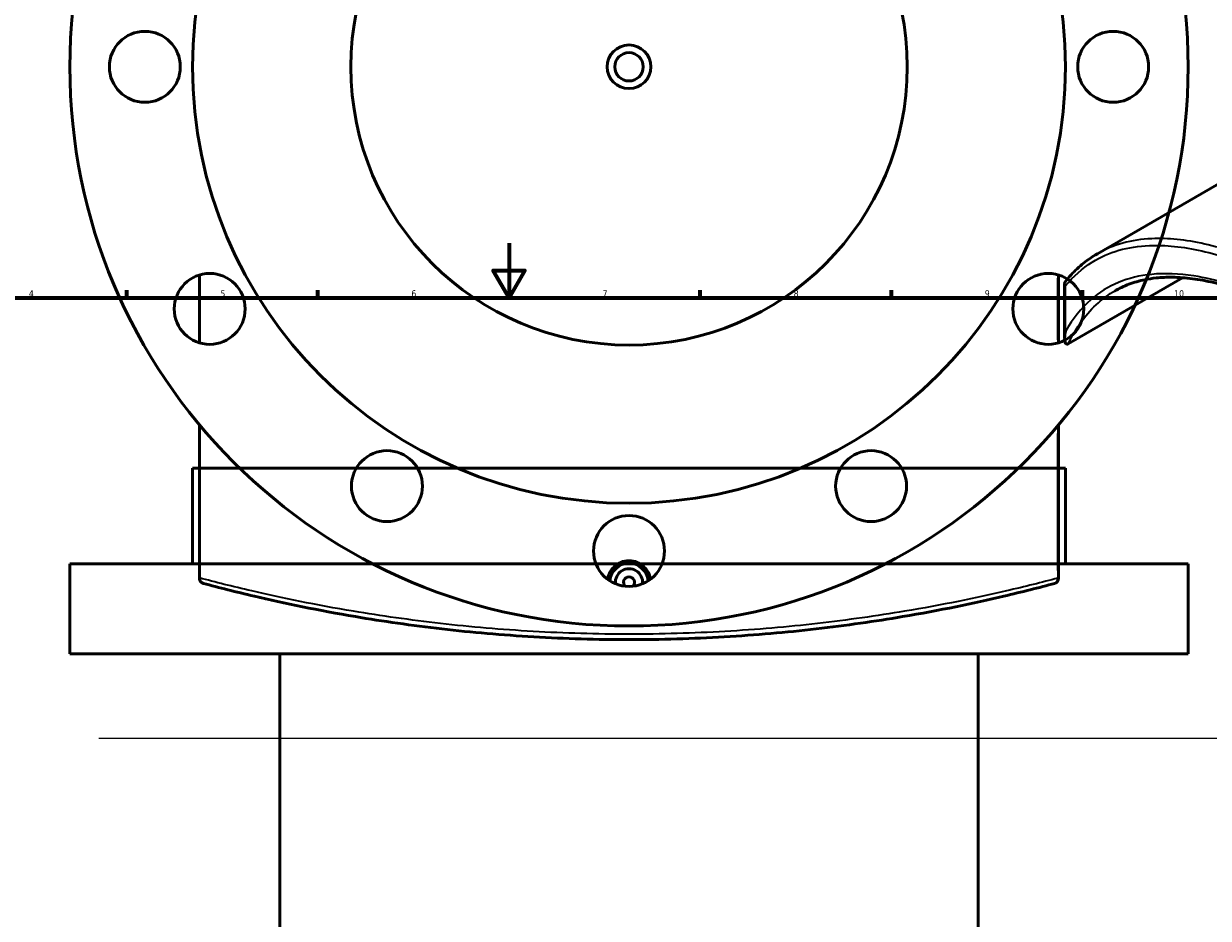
# Model space of a CAD drawing. Header units: millimetres. Extents: x -579 to 1113, y -250 to 944.
# Tile 7 of 10: x 243 to 677, y 347 to 675. Entities that reach past the tile are written whole.
import ezdxf

# ---------------------------------------------------------------- set-up
doc = ezdxf.new("R2010")
doc.units = ezdxf.units.MM
for name, color, linetype, lineweight in [('Border (ANSI)', 7, 'Continuous', 70), ('Dimension (ANSI)', 7, 'Continuous', 25), ('Sketch Geometry (ANSI)', 7, 'Continuous', 25), ('Visible (ANSI)', 7, 'Continuous', 50), ('Visible Narrow (ANSI)', 7, 'Continuous', 35)]:
    doc.layers.add(name, color=color, linetype=linetype, lineweight=lineweight)
doc.styles.add('Note Text (ANSI)', font='tahoma.ttf')
doc.dimstyles.new('Default - mm (ANSI)', dxfattribs={"dimtxt": 2.4, "dimasz": 2.5, "dimexe": 3.175, "dimexo": 1.6002, "dimgap": 0.8, "dimtad": 0, "dimtoh": 1, "dimdec": 0, "dimrnd": 1e-08, "dimzin": 4, "dimdsep": 46, "dimtxsty": 'Note Text (ANSI)', "dimcen": 0.09, "dimdle": 10, "dimclrd": 256, "dimclre": 256, "dimclrt": 5, "dimadec": 1, "dimazin": 1, "dimtfac": 1.27, "dimtofl": 0, "dimtmove": 0, "dimatfit": 3, "dimfxl": 1, "dimtolj": 1, "dimtzin": 4, "dimlwd": -1, "dimlwe": -1, "dimarcsym": 0})

# ---------------------------------------------------------------- blocks, each defined once
blk = doc.blocks.new('Borders Default Border')
at = {"layer": 'Border (ANSI)'}
for p, q in [((280.33, 574), (280.33, 576.8)), ((350.42, 574), (350.42, 576.8)), ((490.58, 574), (490.58, 576.8)), ((560.67, 574), (560.67, 576.8)), ((630.75, 574), (630.75, 576.8))]:
    blk.add_line(p, q, dxfattribs=at)
at = {"layer": 'Border (ANSI)', "flags": 128}
for points in [[(420.5, 594), (420.5, 574), (414.73, 584), (426.27, 584), (420.5, 574)], [(20, 20), (20, 574), (821, 574), (821, 20), (20, 20)]]:
    blk.add_lwpolyline(points, dxfattribs=at)
at = {"layer": 'Border (ANSI)', "color": 5, "true_color": 0x0000ff, "char_height": 2.4, "attachment_point": 7, "style": 'Note Text (ANSI)'}
for s, insert in [('4', (244.45, 574.4)), ('5', (314.67, 574.35)), ('6', (384.69, 574.35)), ('7', (454.8, 574.4)), ('8', (524.84, 574.35)), ('9', (594.92, 574.35)), ('10', (664.35, 574.35))]:
    blk.add_mtext(s, dxfattribs=dict(at, insert=insert))
blk = doc.blocks.new('*D7')
at = {"layer": 'Defpoints', "color": 0, "transparency": 16777216}
for p in [(427.65, 753.83), (501.32, 563.6)]:
    blk.add_point(p, dxfattribs=at)
at = {"layer": 'Dimension (ANSI)', "transparency": 16777216}
for p, q in [((450.06, 695.94), (428.55, 751.5)), ((446.92, 695.94), (450.06, 695.94))]:
    blk.add_line(p, q, dxfattribs=at)
blk.add_solid([(428.94, 751.65), (428.16, 751.35), (427.65, 753.83)], dxfattribs=at)
at = {"layer": 'Dimension (ANSI)', "color": 5, "transparency": 16777216, "insert": (438.32, 697.24), "char_height": 2.4, "attachment_point": 1, "style": 'Note Text (ANSI)'}
blk.add_mtext('\\A1;∅204', dxfattribs=at)
blk = doc.blocks.new('*D8')
at = {"layer": 'Defpoints', "color": 0, "transparency": 16777216}
for p in [(350.07, 828.82), (578.9, 488.61)]:
    blk.add_point(p, dxfattribs=at)
at = {"layer": 'Dimension (ANSI)', "transparency": 16777216}
for p, q in [((352.86, 824.67), (351.47, 826.74)), ((350.36, 824.67), (352.86, 824.67))]:
    blk.add_line(p, q, dxfattribs=at)
blk.add_solid([(351.81, 826.97), (351.12, 826.51), (350.07, 828.82)], dxfattribs=at)
at = {"layer": 'Dimension (ANSI)', "color": 5, "transparency": 16777216, "insert": (341.82, 825.96), "char_height": 2.4, "attachment_point": 1, "style": 'Note Text (ANSI)'}
blk.add_mtext('\\A1;∅410', dxfattribs=at)

msp = doc.modelspace()

# ---------------------------------------------------------------- linework, layer by layer
at = {"layer": 'Sketch Geometry (ANSI)'}
msp.add_line((270.13, 412.53), (689.93, 412.53), dxfattribs=at)
at = {"layer": 'Visible (ANSI)'}
for p, q in [((740.7, 650.53), (636.21, 590.2)), ((306.98, 557.52), (306.98, 582.4)), ((621.98, 557.52), (621.98, 582.4)), ((624.18, 559.3), (624.18, 579.21)), ((667.45, 581.39), (625.49, 557.16)), ((306.98, 471.34), (306.98, 527.49)), ((621.98, 471.24), (621.98, 527.49)), ((624.48, 511.54), (304.48, 511.54)), ((304.48, 476.54), (304.48, 511.54)), ((624.48, 476.54), (624.48, 511.54)), ((669.48, 476.54), (259.48, 476.54)), ((259.48, 443.54), (259.48, 476.54)), ((669.48, 443.54), (669.48, 476.54)), ((306.98, 471.34), (306.98, 471.24)), ((669.48, 443.54), (259.48, 443.54)), ((336.48, 227.82), (336.48, 443.54)), ((592.48, 227.82), (592.48, 443.54))]:
    msp.add_line(p, q, dxfattribs=at)
for centre, radius in [((464.48, 658.71), 205), ((464.48, 658.71), 160), ((464.48, 658.71), 102), ((286.98, 658.71), 13), ((641.98, 658.71), 13), ((464.48, 658.71), 8), ((464.48, 658.71), 5.2), ((310.76, 569.96), 13), ((618.2, 569.96), 13), ((375.73, 504.99), 13), ((553.23, 504.99), 13), ((464.48, 481.21), 13)]:
    msp.add_circle(centre, radius, dxfattribs=at)
for centre, radius, start, end in [((464.48, 469.71), 7, 4.3637, 175.6363), ((464.48, 469.71), 5, 354.1356, 185.8644), ((464.48, 469.71), 2, 314.6057, 225.3943), ((619.98, 471.24), 2, 285.0431, 0)]:
    msp.add_arc(centre, radius, start, end, dxfattribs=at)
for points, knots in [([(624.46, 579.99), (625.14, 580.84), (625.84, 581.65), (627.28, 583.21), (628.02, 583.96), (629.55, 585.39), (630.33, 586.07), (631.94, 587.37), (632.77, 587.98), (634.46, 589.14), (635.33, 589.69), (636.21, 590.2)], [3.384072, 3.384072, 3.384072, 3.384072, 4.049557, 4.049557, 4.715043, 4.715043, 5.380528, 5.380528, 6.046013, 6.046013, 6.711499, 6.711499, 6.711499, 6.711499]), ([(624.45, 578.37), (624.45, 578.37), (624.45, 578.37), (624.35, 578.52), (624.29, 578.66), (624.2, 578.96), (624.18, 579.11), (624.19, 579.46), (624.24, 579.66), (624.38, 579.89), (624.42, 579.95), (624.46, 579.99)], [-0.2701528, -0.2701528, -0.2701528, -0.2701528, -0.2694874, -0.2694874, -0.2119311, -0.2119311, -0.1547816, -0.1547816, -0.0756158, -0.0756158, -0.0515693, -0.0515693, -0.0515693, -0.0515693]), ([(844.32, 434.42), (842.21, 438.45), (839.96, 442.46), (835.21, 450.46), (832.69, 454.44), (827.43, 462.34), (824.68, 466.26), (818.97, 474.01), (816.01, 477.83), (809.92, 485.36), (806.79, 489.07), (800.41, 496.32), (797.15, 499.87), (790.54, 506.79), (787.19, 510.16), (780.44, 516.7), (777.04, 519.88), (770.22, 526.02), (766.8, 528.98), (759.96, 534.68), (756.55, 537.42), (749.76, 542.67), (746.38, 545.18), (739.68, 549.97), (736.35, 552.24), (729.76, 556.55), (726.51, 558.58), (720.07, 562.41), (716.89, 564.2), (710.64, 567.53), (707.55, 569.07), (701.49, 571.89), (698.52, 573.18), (692.68, 575.48), (689.82, 576.5), (684.22, 578.27), (681.49, 579.02), (676.16, 580.24), (673.56, 580.7), (668.51, 581.35), (666.06, 581.53), (661.65, 581.58), (659.67, 581.49), (656.33, 581.14), (654.94, 580.93), (651.57, 580.24), (649.63, 579.69), (645.93, 578.3), (644.17, 577.47), (642.48, 576.5)], [11.124569, 11.124569, 11.124569, 11.124569, 12.562697, 12.562697, 14.013172, 14.013172, 15.47221, 15.47221, 16.935075, 16.935075, 18.396541, 18.396541, 19.851595, 19.851595, 21.296198, 21.296198, 22.727612, 22.727612, 24.144482, 24.144482, 25.546763, 25.546763, 26.935693, 26.935693, 28.313606, 28.313606, 29.683538, 29.683538, 31.048871, 31.048871, 32.413051, 32.413051, 33.779548, 33.779548, 35.151821, 35.151821, 36.533363, 36.533363, 37.928003, 37.928003, 39.340614, 39.340614, 40.565579, 40.565579, 41.484303, 41.484303, 42.862389, 42.862389, 44.240474, 44.240474, 44.240474, 44.240474]), ([(624.77, 557.18), (624.66, 557.25), (624.57, 557.35), (624.37, 557.71), (624.26, 558.09), (624.13, 559.42), (624.21, 560.53), (624.45, 561.72), (624.45, 561.73), (624.45, 561.73)], [-0.9788438, -0.9788438, -0.9788438, -0.9788438, -0.8521168, -0.8521168, -0.5432992, -0.5432992, 0, 0, 0.0023755, 0.0023755, 0.0023755, 0.0023755]), ([(624.77, 557.18), (624.87, 557.12), (624.98, 557.07), (625.17, 557.06), (625.24, 557.07), (625.37, 557.1), (625.43, 557.13), (625.49, 557.16)], [0.535345, 0.535345, 0.535345, 0.535345, 0.6211662, 0.6211662, 0.662489, 0.662489, 0.7007381, 0.7007381, 0.7007381, 0.7007381]), ([(456.63, 470.86), (456.72, 471.5), (456.89, 472.14), (457.55, 473.73), (458.16, 474.62), (459.58, 476.02), (460.47, 476.63), (462.42, 477.44), (463.49, 477.64), (465.48, 477.64), (466.54, 477.44), (468.5, 476.63), (469.39, 476.02), (470.8, 474.62), (471.41, 473.73), (472.07, 472.14), (472.25, 471.5), (472.34, 470.86)], [2.503756, 2.503756, 2.503756, 2.503756, 2.690345, 2.690345, 2.989327, 2.989327, 3.288186, 3.288186, 3.587044, 3.587044, 3.885903, 3.885903, 4.184762, 4.184762, 4.483744, 4.483744, 4.670333, 4.670333, 4.670333, 4.670333]), ([(308.46, 469.31), (308.46, 469.31), (308.46, 469.31), (308.28, 469.36), (308.11, 469.43), (307.8, 469.62), (307.66, 469.74), (307.35, 470.06), (307.21, 470.27), (307.03, 470.75), (306.98, 470.99), (306.98, 471.24)], [-0.2701528, -0.2701528, -0.2701528, -0.2701528, -0.2694874, -0.2694874, -0.2119311, -0.2119311, -0.1547816, -0.1547816, -0.0756158, -0.0756158, 0, 0, 0, 0]), ([(308.46, 469.31), (314.1, 467.8), (320.34, 466.21), (338.17, 462.03), (350.64, 459.43), (374.23, 455.44), (384.86, 453.91), (406.78, 451.39), (418.06, 450.4), (441.06, 449.06), (452.77, 448.71), (464.48, 448.71), (476.2, 448.71), (487.91, 449.06), (510.9, 450.4), (522.18, 451.39), (544.11, 453.91), (554.73, 455.44), (578.33, 459.43), (590.81, 462.03), (608.63, 466.21), (614.87, 467.8), (620.5, 469.31)], [3.440525, 3.440525, 3.440525, 3.440525, 6.393358, 6.393358, 11.205513, 11.205513, 14.765535, 14.765535, 18.267587, 18.267587, 21.769644, 21.769644, 21.769644, 25.271701, 25.271701, 28.773754, 28.773754, 32.333776, 32.333776, 37.147604, 37.147604, 40.098689, 40.098689, 40.098689, 40.098689])]:
    msp.add_open_spline(points, degree=3, knots=knots, dxfattribs=at)
at = {"layer": 'Visible Narrow (ANSI)'}
for p, q in [((621.62, 581.25), (621.62, 558.67)), ((624.45, 561.73), (624.45, 578.37)), ((621.62, 524.26), (621.62, 474.03)), ((621.65, 471.24), (621.98, 471.24))]:
    msp.add_line(p, q, dxfattribs=at)
msp.add_ellipse((619.98, 471.24), major_axis=(0.52, -1.93), ratio=0.80661, start_param=0.067866, end_param=1.289453, dxfattribs=at)
for points, knots in [([(847.25, 452.26), (842.17, 460.51), (836.6, 468.61), (820.96, 489.38), (810.25, 501.71), (790.63, 521.75), (781.98, 529.83), (764.6, 544.74), (755.86, 551.6), (738.54, 564.03), (729.96, 569.59), (721.62, 574.41), (713.28, 579.22), (705.18, 583.29), (689.75, 589.78), (682.41, 592.19), (668.57, 595.3), (662.09, 595.96), (648.63, 595.36), (641.98, 593.53), (636.21, 590.2)], [-40.098689, -40.098689, -40.098689, -40.098689, -37.147604, -37.147604, -32.333776, -32.333776, -28.773754, -28.773754, -25.271701, -25.271701, -21.769644, -21.769644, -21.769644, -18.267587, -18.267587, -14.765535, -14.765535, -11.205513, -11.205513, -6.711499, -6.711499, -6.711499, -6.711499]), ([(624.45, 578.37), (627.36, 581.93), (630.65, 584.86), (640.3, 590.87), (647.28, 592.88), (661.14, 593.45), (667.57, 592.77), (681.29, 589.65), (688.57, 587.24), (703.88, 580.78), (711.92, 576.74), (720.2, 571.96), (728.49, 567.18), (737.01, 561.66), (754.22, 549.34), (762.9, 542.54), (780.18, 527.76), (788.78, 519.76), (808.29, 499.92), (818.94, 487.72), (834.5, 467.16), (840.04, 459.14), (845.09, 450.98)], [3.440525, 3.440525, 3.440525, 3.440525, 6.393358, 6.393358, 11.205513, 11.205513, 14.765535, 14.765535, 18.267587, 18.267587, 21.769644, 21.769644, 21.769644, 25.271701, 25.271701, 28.773754, 28.773754, 32.333776, 32.333776, 37.147604, 37.147604, 40.098689, 40.098689, 40.098689, 40.098689]), ([(845.09, 434.34), (840.48, 443.14), (835.23, 451.82), (819.56, 474.91), (808.14, 488.93), (789.18, 509.03), (782.22, 515.83), (765, 531.46), (754.59, 539.88), (736.14, 553.19), (728.06, 558.44), (720.2, 562.98), (712.34, 567.51), (704.7, 571.34), (688.18, 578.22), (679.52, 580.81), (666.06, 582.89), (660.89, 583.09), (647.34, 581.76), (639.88, 578.65), (630.21, 570.19), (627.11, 566.33), (624.45, 561.73)], [11.124569, 11.124569, 11.124569, 11.124569, 14.230997, 14.230997, 19.593339, 19.593339, 22.530222, 22.530222, 26.738581, 26.738581, 30.062313, 30.062313, 30.062313, 33.386044, 33.386044, 37.594534, 37.594534, 40.531351, 40.531351, 45.893693, 45.893693, 49.000106, 49.000106, 49.000106, 49.000106]), ([(625.49, 557.16), (628.49, 563.33), (632.17, 568.37), (638.4, 573.86), (640.38, 575.29), (642.49, 576.5)], [-49.792457, -49.792457, -49.792457, -49.792457, -45.893693, -45.893693, -44.240474, -44.240474, -44.240474, -44.240474]), ([(621.62, 471.24), (615.94, 469.74), (609.66, 468.15), (591.71, 463.98), (579.14, 461.4), (555.38, 457.42), (544.67, 455.89), (522.6, 453.38), (511.23, 452.39), (488.07, 451.06), (476.28, 450.71), (464.48, 450.71), (452.69, 450.71), (440.89, 451.06), (417.73, 452.39), (406.37, 453.38), (384.29, 455.89), (373.59, 457.42), (349.83, 461.4), (337.26, 463.98), (319.17, 468.18), (312.76, 469.8), (306.98, 471.34)], [-40.098689, -40.098689, -40.098689, -40.098689, -37.147604, -37.147604, -32.333776, -32.333776, -28.773754, -28.773754, -25.271701, -25.271701, -21.769644, -21.769644, -21.769644, -18.267587, -18.267587, -14.765535, -14.765535, -11.205513, -11.205513, -6.393358, -6.393358, -3.376677, -3.376677, -3.376677, -3.376677])]:
    msp.add_open_spline(points, degree=3, knots=knots, dxfattribs=at)

# ---------------------------------------------------------------- block references
msp.add_blockref('Borders Default Border', (0, 0))

# ---------------------------------------------------------------- dimensions: what is measured, and where the dimension line sits
at = {"layer": 'Dimension (ANSI)'}
for p1, p2, picture, middle in [((578.9, 488.61), (350.07, 828.82), '*D8', (345.69, 824.67)), ((501.32, 563.6), (427.65, 753.83), '*D7', (442.22, 695.94))]:
    dim = msp.add_diameter_dim_2p(p1=p1, p2=p2, dimstyle='Default - mm (ANSI)', override={"dimgap": 0.8, "dimtih": 1, "dimdec": 0, "dimlfac": 1, "dimtol": 0, "dimlim": 0, "dimtp": 0, "dimtm": 0, "dimtdec": 2}, dxfattribs=at)
    dim.commit()
    dim.dimension.update_dxf_attribs({"geometry": picture, "text_midpoint": middle, "dimtype": 163})

doc.saveas('drawing.dxf')
